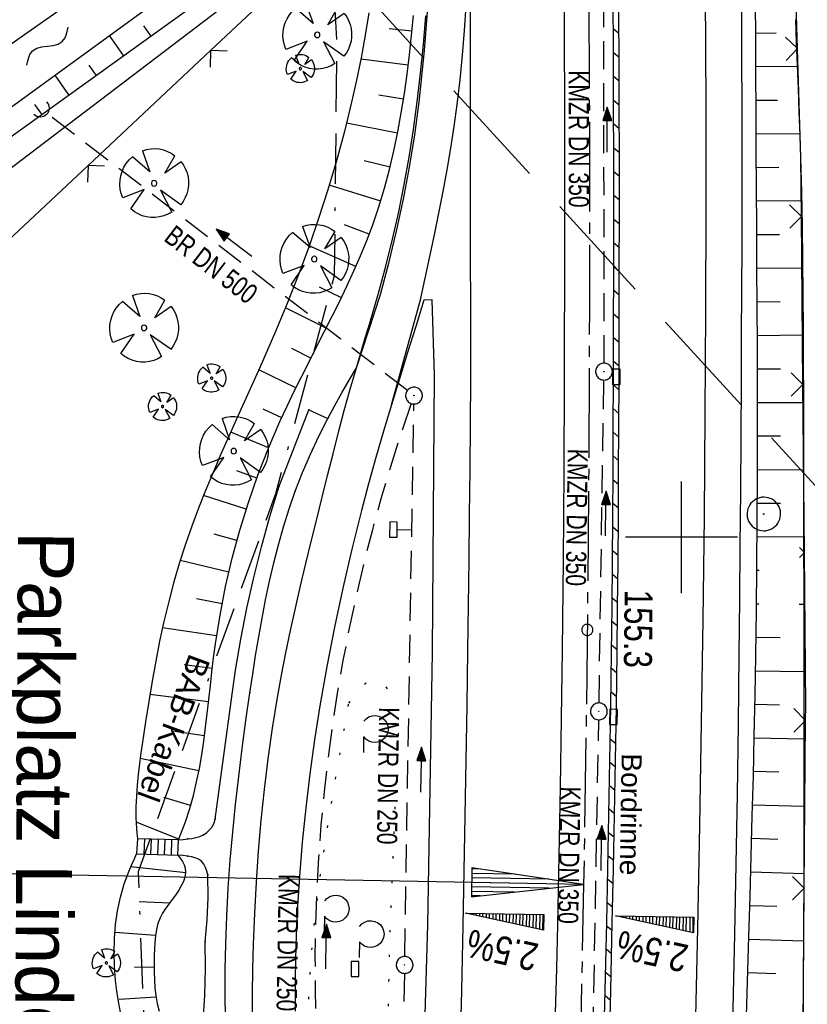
# Model space of a CAD drawing. Extents: x 511022 to 511316, y 469476 to 470403.
# Tile 15 of 21: x 511141 to 511211, y 470158 to 470246. Entities that reach past the tile are written whole.
import ezdxf
from ezdxf.enums import TextEntityAlignment as Align

# ---------------------------------------------------------------- set-up
doc = ezdxf.new("R2010")
doc.units = 0
doc.header["$LTSCALE"] = 10
doc.header["$MEASUREMENT"] = 0
for name, pattern in [('ACAD_ISO16W100', [73, 15, -6.5, 15, -6.5, 15, -7, 1, -7]), ('ACHSE', [5.5, 4, -0.5, 0.5, -0.5]), ('LT00', [0]), ('LT05', [0.7, 0.5, -0.2]), ('LT07', [0.22, 0.02, -0.2]), ('STRICHLINIE2', [0.375, 0.25, -0.125])]:
    doc.linetypes.add(name, pattern=pattern)
doc.layers.get('0').update_dxf_attribs({"linetype": 'LT00'})
for name, color, linetype in [('--WASSER_NUTZUNG', 180, 'Continuous'), ('-AX-020', 250, 'ACHSE'), ('-EL-020', 250, 'LT00'), ('-Halt-Pfeil', 4, 'LT00'), ('-Haltung', 182, 'STRICHLINIE2'), ('-Haltungsbeschriftung', 182, 'LT00'), ('-QUE-20O', 11, 'LT00'), ('-QUE-20W', 11, 'LT00'), ('-ST-20-1', 250, 'LT00'), ('AS_TEXT', 152, 'Continuous'), ('BAB-KABEL', 220, 'ACAD_ISO16W100'), ('BAB-KABEL_TEXT', 221, 'Continuous'), ('DFK_AB_L', 21, 'LT00'), ('GEHOELZ_SYMB', 252, 'Continuous'), ('RINNE_TEXT', 11, 'Continuous'), ('V97_AFBR_BAB', 250, 'LT00'), ('V97_BAUM', 250, 'LT00'), ('V97_BOESCH', 250, 'LT00'), ('V97_BORDRINNE', 182, 'LT00'), ('V97_BOSCHUNG', 250, 'LT00'), ('V97_GEHOELZ', 250, 'LT07'), ('V97_GEHWEG', 250, 'LT00'), ('V97_KA_PRUF', 182, 'LT00'), ('V97_LD_MARK', 250, 'LT00'), ('V97_MSUE', 1, 'LT00'), ('V97_PARK_MS', 1, 'LT00'), ('V97_PKT_AU', 211, 'LT00'), ('V97_RASTER', 250, 'LT00'), ('V97_RINNE', 182, 'LT00'), ('V97_SINKK', 182, 'LT00'), ('V97_TREPPE', 1, 'LT00'), ('V97_UK_DURCH', 182, 'LT00'), ('V97_ZAUN', 40, 'LT00'), ('WSG-GRENZE', 162, 'LT05')]:
    doc.layers.add(name, color=color, linetype=linetype)
doc.styles.add('Arial', font='ARIAL.TTF')
doc.styles.add('Beschrift', font='ARIAL.TTF')
doc.styles.add('Haltungsbeschriftung', font='ARIAL.TTF', dxfattribs={"width": 0.75})
doc.styles.add('UNIR-O', font='unir_o.shx', dxfattribs={"height": 2.5})

# ---------------------------------------------------------------- blocks, each defined once
blk = doc.blocks.new('SYMB0018')
at = {"color": 0, "linetype": 'ByBlock'}
for p, q in [((1, 0.13), (0, 0)), ((0.923077, 0.12), (1, 0.12)), ((0.000669, 0), (1, 0)), ((0.307692, 0.04), (1, 0.04)), ((0.615385, 0.08), (1, 0.08)), ((0.307692, -0.04), (1, -0.04)), ((0.615385, -0.08), (1, -0.08)), ((0.923077, -0.12), (1, -0.12))]:
    blk.add_line(p, q, dxfattribs=at)
blk.add_lwpolyline([(0, 0), (1, -0.13), (1, 0.13)], dxfattribs=at)
blk = doc.blocks.new('SYMB0002')
at = {"color": 0, "linetype": 'ByBlock'}
for points in [[(-0.031395, 0.499013), (-0.093691, 0.491144), (-0.154509, 0.475528), (-0.21289, 0.452414), (-0.267913, 0.422164), (-0.318712, 0.385257), (-0.364484, 0.342274), (-0.404509, 0.293893), (-0.438154, 0.240877), (-0.464888, 0.184062), (-0.484292, 0.124345), (-0.496058, 0.062667), (-0.5, 0)], [(-0.5, 0), (-0.496058, -0.062667), (-0.484292, -0.124345), (-0.464888, -0.184062), (-0.438154, -0.240877), (-0.404509, -0.293893), (-0.364485, -0.342274), (-0.318712, -0.385257), (-0.267914, -0.422164), (-0.21289, -0.452414), (-0.154509, -0.475529), (-0.093691, -0.491144), (-0.031395, -0.499014), (0.031395, -0.499014)], [(0.5, 0), (0.496057, 0.062667), (0.484292, 0.124345), (0.464888, 0.184062), (0.438153, 0.240877), (0.404509, 0.293893), (0.364484, 0.342274), (0.318712, 0.385257), (0.267913, 0.422164), (0.21289, 0.452414), (0.154509, 0.475528), (0.093691, 0.491144), (0.031395, 0.499013), (-0.031395, 0.499013)], [(0.031395, -0.499014), (0.093691, -0.491144), (0.154509, -0.475529), (0.21289, -0.452414), (0.267914, -0.422164), (0.318712, -0.385257), (0.364485, -0.342274), (0.404509, -0.293893), (0.438154, -0.240877), (0.464889, -0.184062), (0.484292, -0.124345), (0.496058, -0.062667), (0.5, 0)]]:
    blk.add_lwpolyline(points, dxfattribs=at)
blk = doc.blocks.new('SYMB0652')
at = {"color": 0, "linetype": 'ByBlock'}
blk.add_lwpolyline([(-0.15, -0.075), (0.15, -0.075), (0.15, 0.075), (-0.15, 0.075), (-0.15, -0.075)], dxfattribs=at)
blk = doc.blocks.new('SYMB0011')
at = {"color": 0, "linetype": 'ByBlock'}
for p, q in [((0.5, 0), (-0.5, 0)), ((0, 0.5), (0, -0.5))]:
    blk.add_line(p, q, dxfattribs=at)
blk = doc.blocks.new('SYMB1122')
at = {"color": 0, "linetype": 'ByBlock'}
for p, q in [((0.311075, 0.391979), (0.09863, 0.092887)), ((0.09863, 0.092887), (0.418246, 0.260377)), ((-0.475333, -0.172973), (-0.166954, -0.06134)), ((-0.166954, -0.06134), (-0.386962, -0.319059)), ((0.008901, -0.038997), (0.02494, -0.031273)), ((0.377481, -0.336756), (0.093097, -0.145464)), ((0.093097, -0.145464), (0.215406, -0.456826)), ((0.022929, -0.501191), (-0.043246, -0.49913))]:
    blk.add_line(p, q, dxfattribs=at)
for points in [[(-0.316355, 0.394287, 0), (-0.266036, 0.429988, 0), (-0.211684, 0.459185, 0), (-0.154136, 0.481431, 0), (-0.094277, 0.496382, 0), (-0.033028, 0.50381, 0), (0.028669, 0.503599, 0)], [(0.028669, 0.503599, 0), (0.089866, 0.495753, 0), (0.149621, 0.480392, 0), (0.207015, 0.457753, 0), (0.261166, 0.428184, 0), (0.31124, 0.39214, 0)], [(-0.508141, 0.010932, 0), (-0.503002, 0.073258, 0), (-0.489922, 0.134413, 0), (-0.469118, 0.19339, 0), (-0.440931, 0.249215, 0), (-0.405825, 0.300971, 0)], [(-0.316293, 0.394214, 0), (-0.150355, 0.155979, 0), (-0.405806, 0.30112, 0)], [(0.418338, 0.260323, 0), (0.450658, 0.204641, 0), (0.475368, 0.14519, 0), (0.492037, 0.083003, 0), (0.500376, 0.019163, 0), (0.500238, -0.045218, 0), (0.491628, -0.109022, 0), (0.474694, -0.171137, 0), (0.449731, -0.230483, 0), (0.417173, -0.286026, 0), (0.377588, -0.336801, 0)], [(-0.475728, -0.172816, 0), (-0.494391, -0.113127, 0), (-0.505255, -0.05154, 0), (-0.508141, 0.010932, 0)], [(-0.02494, 0.031273, 0), (-0.036039, 0.017355, 0), (-0.04, 0, 0)], [(-0.04, 0, 0), (-0.036039, -0.017355, 0), (-0.02494, -0.031273, 0), (-0.008901, -0.038997, 0), (0.008901, -0.038997, 0)], [(0.008901, 0.038997, 0), (-0.008901, 0.038997, 0), (-0.02494, 0.031273, 0)], [(0.04, 0, 0), (0.036039, 0.017355, 0), (0.02494, 0.031273, 0), (0.008901, 0.038997, 0)], [(0.02494, -0.031273, 0), (0.036039, -0.017355, 0), (0.04, 0, 0)], [(-0.043246, -0.49913, 0), (-0.108608, -0.48859, 0), (-0.172076, -0.469745, 0), (-0.232599, -0.442906, 0), (-0.289176, -0.408519, 0), (-0.340869, -0.367153, 0), (-0.386823, -0.319492, 0)], [(0.215414, -0.456858, 0), (0.153338, -0.479878, 0), (0.088821, -0.494738, 0), (0.022929, -0.501191, 0)]]:
    blk.add_polyline3d(points, dxfattribs=at)
blk = doc.blocks.new('SYMB0003')
at = {"color": 0, "linetype": 'ByBlock'}
for p, q in [((-0.015712, 0), (0.010166, 0.012015)), ((0, -0.021257), (-0.015712, 0)), ((0.010166, 0.012015), (0, -0.021257))]:
    blk.add_line(p, q, dxfattribs=at)
for points in [[(-0.031395, 0.499013), (-0.093691, 0.491144), (-0.154509, 0.475528), (-0.21289, 0.452414), (-0.267913, 0.422164), (-0.318712, 0.385257), (-0.364484, 0.342274), (-0.404509, 0.293893), (-0.438154, 0.240877), (-0.464888, 0.184062), (-0.484292, 0.124345), (-0.496058, 0.062667), (-0.5, 0)], [(0.5, 0), (0.496057, 0.062667), (0.484292, 0.124345), (0.464888, 0.184062), (0.438153, 0.240877), (0.404509, 0.293893), (0.364484, 0.342274), (0.318712, 0.385257), (0.267913, 0.422164), (0.21289, 0.452414), (0.154509, 0.475528), (0.093691, 0.491144), (0.031395, 0.499013), (-0.031395, 0.499013)], [(-0.5, 0), (-0.496058, -0.062667), (-0.484292, -0.124345), (-0.464888, -0.184062), (-0.438154, -0.240877), (-0.404509, -0.293893), (-0.364485, -0.342274), (-0.318712, -0.385257), (-0.267914, -0.422164), (-0.21289, -0.452414), (-0.154509, -0.475529), (-0.093691, -0.491144), (-0.031395, -0.499014), (0.031395, -0.499014)], [(0.031395, -0.499014), (0.093691, -0.491144), (0.154509, -0.475529), (0.21289, -0.452414), (0.267914, -0.422164), (0.318712, -0.385257), (0.364485, -0.342274), (0.404509, -0.293893), (0.438154, -0.240877), (0.464889, -0.184062), (0.484292, -0.124345), (0.496058, -0.062667), (0.5, 0)]]:
    blk.add_lwpolyline(points, dxfattribs=at)
blk = doc.blocks.new('SYMB1107')
at = {"color": 0, "linetype": 'ByBlock'}
for points in [[(-0.2, 0), (-0.196157, 0.039018), (-0.184776, 0.076537), (-0.166294, 0.111114), (-0.141421, 0.141421), (-0.111114, 0.166294), (-0.076537, 0.184776), (-0.039018, 0.196157), (0, 0.2)], [(0, 0.2), (0.039018, 0.196157), (0.076537, 0.184776), (0.111114, 0.166294), (0.141421, 0.141421), (0.166294, 0.111114), (0.184776, 0.076537), (0.196157, 0.039018), (0.2, 0)]]:
    blk.add_lwpolyline(points, dxfattribs=at)
blk = doc.blocks.new('SYMB0024')
at = {"color": 0, "linetype": 'ByBlock'}
for p, q in [((-0.5, 0.5), (0, 0)), ((0, 0), (0.5, 0.5))]:
    blk.add_line(p, q, dxfattribs=at)
blk = doc.blocks.new('GEHOELZ_SYMB')
at = {"layer": 'GEHOELZ_SYMB'}
blk.add_line((0, 0), (1.4, 0), dxfattribs=at)
blk.add_lwpolyline([(-1.388, 0.017), (-1.612, 0.221), (-1.778, 0.474), (-1.876, 0.761), (-1.898, 1.063), (-1.844, 1.361), (-1.718, 1.636), (-1.526, 1.87), (-1.282, 2.05), (-1, 2.162), (-0.7, 2.2), (-0.4, 2.162), (-0.118, 2.05), (0.126, 1.87), (0.318, 1.636), (0.444, 1.361), (0.498, 1.063), (0.476, 0.761), (0.378, 0.474), (0.212, 0.221), (-0.012, 0.017)], dxfattribs=at)
blk = doc.blocks.new('SYMB7251')
at = {"color": 0, "linetype": 'ByBlock'}
for points in [[(-0.25, 0), (-0.208333, 0.028889), (-0.166667, 0.051111), (-0.125, 0.06), (-0.083333, 0.051111), (-0.041667, 0.028889), (0, 0)], [(0, 0), (0.041667, -0.028889), (0.083333, -0.051111), (0.125, -0.06), (0.166667, -0.051111), (0.208333, -0.028889), (0.25, 0)]]:
    blk.add_lwpolyline(points, dxfattribs=at)
blk = doc.blocks.new('SYMB0070')
at = {"color": 0, "linetype": 'ByBlock'}
for p, q in [((-0.5, 0), (0.2, 0)), ((0.5, 0), (0.2, 0.1)), ((0.2, 0.1), (0.2, 0)), ((0.468, 0), (0.21, 0.086)), ((0.21, 0.086), (0.21, -0.086)), ((0.21, -0.086), (0.468, 0)), ((0.22, -0.072), (0.437, 0)), ((0.23, -0.058), (0.405, 0)), ((0.24, -0.045), (0.374, 0)), ((0.342, 0), (0.25, 0.031)), ((0.25, 0.031), (0.25, -0.031)), ((0.25, -0.031), (0.342, 0)), ((0.26, -0.017), (0.31, 0)), ((0.27, -0.003), (0.279, 0))]:
    blk.add_line(p, q, dxfattribs=at)
for points in [[(0.2, 0), (0.2, -0.1), (0.5, 0)], [(0.437, 0), (0.22, 0.072), (0.22, -0.072)], [(0.405, 0), (0.23, 0.058), (0.23, -0.058)], [(0.374, 0), (0.24, 0.045), (0.24, -0.045)], [(0.31, 0), (0.26, 0.017), (0.26, -0.017)], [(0.279, 0), (0.27, 0.003), (0.27, -0.003)]]:
    blk.add_lwpolyline(points, dxfattribs=at)

msp = doc.modelspace()

# ---------------------------------------------------------------- hatches: boundary and pattern name
at = {"layer": 'V97_BORDRINNE'}
h = msp.add_hatch(dxfattribs=at)
h.set_pattern_fill('ANSI31', color=256, scale=13, angle=275, style=0)
h.paths.add_polyline_path([(511194.127, 470269.964), (511193.627, 470269.958), (511193.732, 470262.334), (511193.787, 470257.604), (511193.829, 470253.375), (511194.329, 470253.378), (511194.286, 470257.61), (511194.232, 470262.34)])
h.paths.add_polyline_path([(511194.405, 470243.417), (511194.374, 470248.148), (511194.341, 470252.028), (511193.841, 470252.025), (511193.874, 470248.144), (511193.905, 470243.414), (511193.926, 470238.684), (511193.938, 470233.738), (511193.939, 470228.791), (511193.933, 470223.845), (511193.921, 470218.898), (511193.909, 470215.007), (511194.409, 470215.005), (511194.421, 470218.897), (511194.433, 470223.844), (511194.439, 470228.791), (511194.438, 470233.738), (511194.426, 470238.686)])
h = msp.add_hatch(dxfattribs=at)
h.set_pattern_fill('ANSI31', color=256, scale=13, angle=275, style=0)
h.paths.add_polyline_path([(511194.348, 470201.833), (511194.371, 470205.872), (511194.389, 470209.911), (511194.404, 470213.655), (511193.904, 470213.658), (511193.889, 470209.913), (511193.871, 470205.875), (511193.848, 470201.836), (511193.819, 470197.797), (511193.784, 470193.759), (511193.74, 470189.72), (511193.676, 470184.897), (511193.672, 470184.645), (511194.171, 470184.635), (511194.176, 470184.889), (511194.24, 470189.714), (511194.284, 470193.754), (511194.319, 470197.793)])
h.paths.add_polyline_path([(511193.913, 470170.417), (511194.011, 470175.241), (511194.099, 470180.065), (511194.15, 470183.285), (511193.65, 470183.295), (511193.599, 470180.074), (511193.511, 470175.251), (511193.414, 470170.428), (511193.308, 470165.605), (511193.166, 470159.558), (511193.057, 470155.206), (511193.557, 470155.203), (511193.666, 470159.546), (511193.808, 470165.594)])
h.paths.add_polyline_path([(511193.186, 470141.405), (511193.354, 470147.452), (511193.514, 470153.499), (511193.523, 470153.853), (511193.023, 470153.856), (511193.014, 470153.512), (511192.854, 470147.465), (511192.686, 470141.419), (511192.507, 470135.247), (511192.323, 470129.075), (511192.168, 470124.047), (511192.667, 470124.031), (511192.822, 470129.06), (511193.007, 470135.232)])

# ---------------------------------------------------------------- linework, layer by layer
at = {"layer": '-AX-020', "ltscale": 0.2, "flags": 128}
msp.add_lwpolyline([(511187.198, 470402.028), (511187.362, 470399.013), (511188.162, 470382.774), (511188.882, 470366.532), (511189.522, 470350.286), (511190.082, 470334.037), (511190.563, 470317.786), (511190.963, 470301.532), (511191.284, 470285.277), (511191.524, 470269.02), (511191.684, 470252.763), (511191.765, 470236.505), (511191.765, 470220.247), (511191.686, 470203.988), (511191.526, 470187.731), (511191.287, 470171.474), (511191.243, 470169.007), (511190.912, 470152.752), (511190.504, 470136.499), (511190.023, 470120.247), (511189.472, 470103.998), (511188.854, 470087.752), (511188.173, 470071.508), (511187.432, 470055.266), (511186.634, 470039.027), (511185.783, 470022.791), (511184.882, 470006.558), (511183.935, 469990.327), (511182.944, 469974.099), (511181.913, 469957.873), (511180.846, 469941.65), (511179.745, 469925.429), (511178.614, 469909.21), (511177.457, 469892.993), (511176.276, 469876.777), (511175.075, 469860.563), (511173.858, 469844.35), (511172.627, 469828.139), (511171.386, 469811.927), (511170.138, 469795.717), (511168.847, 469778.991), (511145.547, 469477.259)], dxfattribs=at)
at = {"layer": '-EL-020'}
msp.add_line((511186.244, 470169.097), (511081.225, 470170.982), dxfattribs=at)
at = {"layer": '-Haltung'}
for p, q in [((511193.066, 470215.549), (511193.063, 470252.301)), ((511175.503, 470213.115), (511143.31, 470237.872)), ((511192.621, 470185.206), (511193.055, 470214.049)), ((511175.273, 470162.561), (511176.085, 470211.908)), ((511192.092, 470155.575), (511192.597, 470183.706)), ((511175.246, 470161.062), (511174.398, 470118.656))]:
    msp.add_line(p, q, dxfattribs=at)
at = {"layer": '-Haltung', "flags": 128}
msp.add_lwpolyline([(511174.594, 470200.692), (511175.9, 470200.671)], dxfattribs=at)
at = {"layer": '-Haltung'}
msp.add_arc((511319.324, 470161.524), 152.073, 160.63477, 196.37101, dxfattribs=at)
at = {"layer": '-QUE-20O'}
for p, q in [((511194.139, 470166.199), (511194.139, 470166.188)), ((511194.438, 470166.122), (511194.439, 470166.193)), ((511194.739, 470166.188), (511194.737, 470166.057)), ((511195.036, 470165.992), (511195.039, 470166.182)), ((511195.339, 470166.177), (511195.335, 470165.926)), ((511195.634, 470165.861), (511195.639, 470166.172)), ((511195.939, 470166.166), (511195.932, 470165.796)), ((511196.231, 470165.73), (511196.239, 470166.161)), ((511196.539, 470166.155), (511196.53, 470165.665)), ((511196.829, 470165.599), (511196.839, 470166.15)), ((511197.139, 470166.145), (511197.128, 470165.534)), ((511197.427, 470165.469), (511197.439, 470166.139)), ((511197.739, 470166.134), (511197.726, 470165.403)), ((511198.025, 470165.338), (511198.039, 470166.129)), ((511198.339, 470166.123), (511198.324, 470165.273)), ((511198.622, 470165.207), (511198.639, 470166.118)), ((511198.939, 470166.112), (511198.921, 470165.142)), ((511199.22, 470165.076), (511199.239, 470166.107)), ((511199.539, 470166.102), (511199.519, 470165.011)), ((511199.818, 470164.946), (511199.839, 470166.096)), ((511200.138, 470166.091), (511200.117, 470164.88)), ((511200.416, 470164.815), (511200.438, 470166.085)), ((511200.738, 470166.08), (511200.715, 470164.75)), ((511201.013, 470164.684), (511201.038, 470166.075))]:
    msp.add_line(p, q, dxfattribs=at)
msp.add_lwpolyline([(511201.06, 470164.674), (511194.086, 470166.199), (511201.085, 470166.074), (511201.06, 470164.674)], dxfattribs=at)
at = {"layer": '-QUE-20W'}
for p, q in [((511180.741, 470166.439), (511180.741, 470166.428)), ((511181.04, 470166.363), (511181.041, 470166.434)), ((511181.341, 470166.428), (511181.339, 470166.298)), ((511181.638, 470166.232), (511181.641, 470166.423)), ((511181.941, 470166.417), (511181.937, 470166.167)), ((511182.235, 470166.101), (511182.241, 470166.412)), ((511182.541, 470166.407), (511182.534, 470166.036)), ((511182.833, 470165.971), (511182.841, 470166.401)), ((511183.141, 470166.396), (511183.132, 470165.905)), ((511183.431, 470165.84), (511183.441, 470166.391)), ((511183.741, 470166.385), (511183.73, 470165.775)), ((511184.029, 470165.709), (511184.041, 470166.38)), ((511184.341, 470166.374), (511184.328, 470165.644)), ((511184.626, 470165.578), (511184.641, 470166.369)), ((511184.941, 470166.364), (511184.925, 470165.513)), ((511185.224, 470165.448), (511185.241, 470166.358)), ((511185.541, 470166.353), (511185.523, 470165.382)), ((511185.822, 470165.317), (511185.84, 470166.347)), ((511186.14, 470166.342), (511186.121, 470165.252)), ((511186.42, 470165.186), (511186.44, 470166.337)), ((511186.74, 470166.331), (511186.719, 470165.121)), ((511187.018, 470165.055), (511187.04, 470166.326)), ((511187.34, 470166.321), (511187.316, 470164.99)), ((511187.615, 470164.925), (511187.64, 470166.315))]:
    msp.add_line(p, q, dxfattribs=at)
msp.add_lwpolyline([(511187.662, 470164.915), (511180.688, 470166.44), (511187.687, 470166.314), (511187.662, 470164.915)], dxfattribs=at)
at = {"layer": 'BAB-KABEL', "ltscale": 0.03, "flags": 128}
msp.add_lwpolyline([(511165.171, 470402.159), (511165.944, 470390.621), (511167.842, 470340.945), (511167.805, 470291.237), (511167.773, 470272.425), (511169.192, 470243.962), (511168.974, 470223.344), (511163.734, 470203.872), (511151.457, 470170.118), (511152.401, 470145.764), (511161.627, 470107.325), (511162.261, 470078.654), (511157.084, 470021.39), (511153.973, 469975.779), (511150.229, 469924.108), (511146.614, 469878.373), (511141.044, 469826.728), (511133.852, 469745.039), (511131.815, 469700.017), (511128.932, 469655.166), (511125.194, 469595.287), (511130.663, 469554.69), (511130.405, 469544.669), (511121.691, 469477.401)], dxfattribs=at)
at = {"layer": 'DFK_AB_L'}
msp.add_line((511166.554, 470253.096), (511098.247, 470201.094), dxfattribs=at)
at = {"layer": 'V97_AFBR_BAB', "flags": 128}
msp.add_lwpolyline([(511184.878, 470402.041), (511185.001, 470399.607), (511185.193, 470395.666), (511185.382, 470391.724), (511185.567, 470387.782), (511185.75, 470383.84), (511185.943, 470379.69), (511186.135, 470375.54), (511186.324, 470371.39), (511186.509, 470367.239), (511186.688, 470363.089), (511186.86, 470358.938), (511187.04, 470354.361), (511187.212, 470349.783), (511187.375, 470345.205), (511187.533, 470340.627), (511187.686, 470336.048), (511187.855, 470330.86), (511188.019, 470325.671), (511188.176, 470320.483), (511188.326, 470315.294), (511188.468, 470310.105), (511188.67, 470302.02), (511188.85, 470293.934), (511189.009, 470285.848), (511189.145, 470277.975), (511189.261, 470270.101), (511189.358, 470262.227), (511189.466, 470250.421), (511189.529, 470238.615), (511189.548, 470226.28), (511189.519, 470213.945), (511189.475, 470205.948), (511189.409, 470197.951), (511189.322, 470189.954), (511189.24, 470183.82), (511189.143, 470177.686), (511189.031, 470171.552), (511188.902, 470165.419), (511188.811, 470161.485), (511188.714, 470157.551), (511188.612, 470153.617), (511188.508, 470149.683), (511188.401, 470145.75), (511188.294, 470141.816), (511188.181, 470137.628), (511188.066, 470133.44), (511187.949, 470129.251), (511187.828, 470125.063), (511187.7, 470120.876), (511187.564, 470116.688), (511187.421, 470112.546), (511187.27, 470108.405), (511187.114, 470104.264), (511186.955, 470100.122), (511186.795, 470095.981), (511186.637, 470091.84), (511186.488, 470087.861), (511186.34, 470083.881), (511186.192, 470079.902), (511186.041, 470075.922), (511185.886, 470071.943), (511185.725, 470067.964), (511185.555, 470063.95), (511185.377, 470059.937), (511185.194, 470055.923), (511185.008, 470051.91), (511184.818, 470047.897), (511184.627, 470043.884), (511184.431, 470039.776), (511184.235, 470035.669), (511184.036, 470031.561), (511183.833, 470027.454), (511183.626, 470023.347), (511183.412, 470019.24), (511183.159, 470014.535), (511182.897, 470009.831), (511182.628, 470005.126), (511182.354, 470000.423), (511182.076, 469995.719), (511181.71, 469989.607), (511181.339, 469983.496), (511180.962, 469977.385), (511180.579, 469971.274), (511180.205, 469965.42), (511179.827, 469959.566), (511179.444, 469953.712), (511179.059, 469947.859), (511178.739, 469943.02), (511178.418, 469938.182), (511178.093, 469933.343), (511177.764, 469928.505), (511177.43, 469923.667), (511177.079, 469918.682), (511176.723, 469913.697), (511176.361, 469908.713), (511175.996, 469903.729), (511175.629, 469898.745), (511175.018, 469890.493), (511174.403, 469882.242), (511173.787, 469873.99), (511173.333, 469867.92), (511172.878, 469861.85), (511172.419, 469855.78), (511171.957, 469849.71), (511171.586, 469844.88), (511171.213, 469840.05), (511170.839, 469835.219), (511170.466, 469830.389), (511170.094, 469825.559), (511169.734, 469820.848), (511169.376, 469816.136), (511169.018, 469811.424), (511168.66, 469806.713), (511168.3, 469802.001), (511167.922, 469797.08), (511167.542, 469792.16), (511167.161, 469787.24), (511166.779, 469782.319), (511166.398, 469777.399), (511165.91, 469771.07), (511165.422, 469764.741), (511164.934, 469758.413), (511164.444, 469752.084), (511163.97, 469745.998), (511163.492, 469739.912), (511163.013, 469733.827), (511162.532, 469727.741), (511162.146, 469722.86), (511161.76, 469717.98), (511161.375, 469713.099), (511160.993, 469708.218), (511160.614, 469703.337), (511160.249, 469698.597), (511159.887, 469693.858), (511159.525, 469689.118), (511159.163, 469684.379), (511158.798, 469679.639), (511158.468, 469675.386), (511158.135, 469671.134), (511157.801, 469666.881), (511157.468, 469662.628), (511157.136, 469658.376), (511156.806, 469654.123), (511156.43, 469649.229), (511156.058, 469644.334), (511155.687, 469639.439), (511155.315, 469634.545), (511154.942, 469629.65), (511154.562, 469624.712), (511154.18, 469619.774), (511153.796, 469614.836), (511153.411, 469609.899), (511153.026, 469604.961), (511152.408, 469597.004), (511151.792, 469589.047), (511151.177, 469581.089), (511150.538, 469572.812), (511149.899, 469564.536), (511149.263, 469556.259), (511148.782, 469549.977), (511148.301, 469543.694), (511147.82, 469537.412), (511147.338, 469531.13), (511146.821, 469524.425), (511146.303, 469517.721), (511145.784, 469511.017), (511145.267, 469504.312), (511144.802, 469498.257), (511144.338, 469492.202), (511143.873, 469486.148), (511143.407, 469480.093), (511143.187, 469477.273)], dxfattribs=at)
at = {"layer": 'V97_AFBR_BAB'}
for points in [[(511204.558, 470156.569), (511204.657, 470160.573), (511204.749, 470164.577), (511204.877, 470170.822), (511204.985, 470177.068), (511205.076, 470183.314), (511205.15, 470189.56), (511205.197, 470194.423), (511205.237, 470199.285), (511205.271, 470204.148), (511205.301, 470209.01), (511205.329, 470213.873), (511205.352, 470217.954), (511205.372, 470222.034), (511205.389, 470226.115), (511205.401, 470230.195), (511205.406, 470234.276), (511205.403, 470238.356), (511205.388, 470242.9), (511205.362, 470247.444)], [(511170.948, 470215.146), (511171.345, 470216.476), (511171.749, 470217.804), (511172.154, 470219.132), (511172.554, 470220.462), (511172.941, 470221.796), (511173.594, 470224.201), (511174.19, 470226.622), (511174.732, 470229.056), (511175.22, 470231.502), (511175.657, 470233.959), (511176.043, 470236.423), (511176.381, 470238.894), (511176.68, 470241.445), (511176.933, 470244), (511177.143, 470246.559)], [(511175.473, 470106.945), (511175.941, 470117.055), (511176.651, 470142.358), (511177.334, 470165.392), (511177.753, 470189.745), (511177.941, 470214.492), (511177.732, 470221.22), (511176.986, 470221.171)], [(511176.986, 470221.171), (511176.25, 470218.836), (511175.518, 470216.5), (511174.793, 470214.163), (511174.079, 470211.822)], [(511161.689, 470156.975), (511161.686, 470159.21), (511161.714, 470161.446), (511161.77, 470163.681), (511161.875, 470166.45), (511162.022, 470169.216), (511162.212, 470171.979), (511162.448, 470174.737), (511162.733, 470177.489), (511163.069, 470180.234), (511163.459, 470182.97), (511163.904, 470185.698), (511164.269, 470187.702), (511164.662, 470189.7), (511165.08, 470191.694), (511165.518, 470193.685), (511165.975, 470195.672), (511166.445, 470197.656), (511166.926, 470199.638), (511167.414, 470201.619), (511167.905, 470203.598), (511168.386, 470205.531), (511168.871, 470207.462), (511169.365, 470209.39), (511169.873, 470211.314), (511170.399, 470213.233), (511170.948, 470215.146)], [(511174.079, 470211.822), (511173.38, 470209.478), (511172.7, 470207.128), (511172.042, 470204.772), (511171.409, 470202.409), (511170.538, 470198.946), (511169.731, 470195.467), (511168.988, 470191.972), (511168.309, 470188.465), (511167.697, 470184.945), (511167.224, 470181.914), (511166.802, 470178.876), (511166.434, 470175.83), (511166.122, 470172.779), (511165.867, 470169.723), (511165.673, 470166.661), (511165.542, 470163.596), (511165.476, 470160.644), (511165.473, 470157.691)]]:
    msp.add_lwpolyline(points, dxfattribs=at)
at = {"layer": 'V97_BOESCH'}
for points in [[(511168.628, 470259.164), (511097.965, 470207.757), (511094.824, 470205.502), (511091.656, 470203.286), (511088.462, 470201.105), (511085.245, 470198.959), (511082.006, 470196.846), (511078.745, 470194.763), (511075.466, 470192.71), (511072.169, 470190.684), (511068.856, 470188.683), (511065.529, 470186.706), (511062.189, 470184.751), (511058.838, 470182.816), (511055.018, 470180.639), (511051.187, 470178.484), (511047.344, 470176.35), (511043.491, 470174.236), (511039.629, 470172.14), (511035.757, 470170.061), (511031.878, 470167.998), (511027.991, 470165.949), (511026.981, 470165.421)], [(511026.966, 470162.967), (511028.219, 470163.609), (511031.519, 470165.311), (511034.814, 470167.022), (511038.102, 470168.746), (511041.383, 470170.484), (511044.654, 470172.237), (511047.916, 470174.008), (511051.167, 470175.799), (511054.406, 470177.612), (511057.632, 470179.448), (511060.844, 470181.309), (511065.605, 470184.135), (511070.331, 470187.02), (511075.023, 470189.962), (511079.679, 470192.96), (511084.3, 470196.013), (511088.885, 470199.119), (511093.434, 470202.277), (511097.947, 470205.484), (511170.41, 470257.597)], [(511089.648, 470207.439), (511093.399, 470210.058), (511097.135, 470212.698), (511100.859, 470215.355), (511104.57, 470218.03), (511108.27, 470220.719), (511111.96, 470223.422), (511115.108, 470225.742), (511118.25, 470228.069), (511121.387, 470230.402), (511124.521, 470232.741), (511127.652, 470235.083), (511130.781, 470237.428), (511133.909, 470239.774), (511139.627, 470243.698), (511145.298, 470247.69)], [(511205.769, 470156.221), (511205.887, 470160.293), (511206.006, 470164.366), (511206.11, 470167.95), (511206.211, 470171.533), (511206.309, 470175.117), (511206.401, 470178.701), (511206.485, 470182.285), (511206.56, 470185.869), (511206.624, 470189.453), (511206.681, 470193.484), (511206.724, 470197.515), (511206.753, 470201.546), (511206.77, 470205.577), (511206.775, 470209.609), (511206.771, 470213.64), (511206.76, 470217.143), (511206.745, 470220.646), (511206.726, 470224.149), (511206.705, 470227.652), (511206.683, 470231.155), (511206.662, 470234.658), (511206.644, 470238.161), (511206.63, 470241.366), (511206.617, 470244.571), (511206.602, 470247.776)], [(511172.049, 470246.845), (511171.736, 470244.835), (511171.376, 470242.831), (511170.973, 470240.836), (511170.529, 470238.851), (511169.882, 470236.228), (511169.173, 470233.624), (511168.404, 470231.039), (511167.578, 470228.473), (511166.696, 470225.924), (511165.76, 470223.394), (511164.774, 470220.881), (511163.738, 470218.385), (511163.054, 470216.802), (511162.356, 470215.224), (511161.649, 470213.649), (511160.938, 470212.077), (511160.227, 470210.505), (511159.523, 470208.932), (511158.828, 470207.356), (511158.15, 470205.776), (511157.492, 470204.189), (511156.859, 470202.595), (511156.257, 470200.991), (511155.69, 470199.376), (511155.164, 470197.749), (511154.654, 470196.012), (511154.191, 470194.261), (511153.769, 470192.497), (511153.384, 470190.722), (511153.031, 470188.936), (511152.706, 470187.142), (511152.404, 470185.341), (511152.12, 470183.534), (511151.85, 470181.723), (511151.712, 470180.758), (511151.582, 470179.792), (511151.467, 470178.826), (511151.372, 470177.859), (511151.303, 470176.893), (511151.267, 470175.927), (511151.27, 470174.961), (511151.316, 470173.996), (511151.354, 470173.542), (511151.398, 470173.089)], [(511155.065, 470172.972), (511155.276, 470173.512), (511155.483, 470174.053), (511155.681, 470174.597), (511156.065, 470175.77), (511156.396, 470176.957), (511156.683, 470178.155), (511156.929, 470179.365), (511157.142, 470180.583), (511157.327, 470181.81), (511157.491, 470183.042), (511157.64, 470184.279), (511157.779, 470185.519), (511157.916, 470186.761), (511158.055, 470188.003), (511158.204, 470189.243), (511158.367, 470190.481), (511158.775, 470193.051), (511159.275, 470195.599), (511159.865, 470198.126), (511160.544, 470200.627), (511161.311, 470203.103), (511162.165, 470205.549), (511163.104, 470207.965), (511164.128, 470210.349), (511164.756, 470211.71), (511165.407, 470213.062), (511166.074, 470214.406), (511166.751, 470215.745), (511167.435, 470217.081), (511168.117, 470218.416), (511168.794, 470219.751), (511169.46, 470221.09), (511170.108, 470222.434), (511170.733, 470223.785), (511171.33, 470225.145), (511171.893, 470226.516), (511172.417, 470227.902), (511172.969, 470229.527), (511173.465, 470231.171), (511173.908, 470232.834), (511174.302, 470234.512), (511174.652, 470236.206), (511174.962, 470237.912), (511175.236, 470239.63), (511175.478, 470241.358), (511175.692, 470243.094), (511175.882, 470244.837), (511176.052, 470246.585)], [(511210.839, 470154.412), (511210.881, 470159.586), (511210.912, 470164.76), (511210.933, 470169.934), (511210.944, 470175.108), (511210.948, 470180.019), (511210.946, 470184.929), (511210.94, 470189.84), (511210.931, 470194.751), (511210.92, 470199.663), (511210.91, 470204.574), (511210.901, 470209.486), (511210.896, 470212.538), (511210.89, 470215.589), (511210.878, 470218.641), (511210.859, 470221.692), (511210.829, 470224.742), (511210.785, 470227.792), (511210.723, 470230.842), (511210.642, 470233.89), (511210.575, 470235.951), (511210.501, 470238.011), (511210.422, 470240.07), (511210.344, 470242.13), (511210.268, 470244.191), (511210.199, 470246.252)], [(511150.789, 470150.076), (511150.796, 470150.549), (511150.796, 470151.021), (511150.758, 470151.967), (511150.674, 470152.909), (511150.554, 470153.847), (511150.405, 470154.783), (511150.238, 470155.719), (511150.062, 470156.655), (511149.886, 470157.594), (511149.72, 470158.536), (511149.572, 470159.482), (511149.452, 470160.435), (511149.35, 470161.68), (511149.314, 470162.931), (511149.346, 470164.182), (511149.451, 470165.427), (511149.63, 470166.659), (511149.887, 470167.873), (511150.226, 470169.063), (511150.649, 470170.221), (511150.865, 470170.727), (511151.093, 470171.228), (511151.326, 470171.727)], [(511155.02, 470171.631), (511155.228, 470171.344), (511155.418, 470171.053), (511155.571, 470170.756), (511155.67, 470170.449), (511155.697, 470170.062), (511155.635, 470169.664), (511155.501, 470169.263), (511155.315, 470168.869), (511155.094, 470168.488), (511154.803, 470168.055), (511154.5, 470167.645), (511154.199, 470167.248), (511153.911, 470166.853), (511153.65, 470166.452), (511153.429, 470166.033), (511153.234, 470165.522), (511153.097, 470164.982), (511153.006, 470164.419), (511152.951, 470163.841), (511152.922, 470163.255), (511152.906, 470162.668), (511152.893, 470161.934), (511152.894, 470161.208), (511152.915, 470160.49), (511152.963, 470159.78), (511153.048, 470159.075), (511153.176, 470158.377), (511153.355, 470157.685)]]:
    msp.add_lwpolyline(points, dxfattribs=at)
at = {"layer": 'V97_BOSCHUNG'}
for p, q in [((511152.594, 470244.784), (511151.96, 470245.68)), ((511175.918, 470245.196), (511173.891, 470245.41)), ((511206.615, 470245.035), (511208.426, 470245.05)), ((511150.158, 470243.032), (511148.899, 470244.811)), ((511175.581, 470242.169), (511171.352, 470242.709)), ((511147.723, 470241.281), (511147.098, 470242.164)), ((511206.627, 470242.035), (511210.346, 470242.066)), ((511145.287, 470239.529), (511144.047, 470241.281)), ((511175.16, 470239.131), (511172.956, 470239.48)), ((511206.64, 470239.035), (511208.55, 470239.051)), ((511142.851, 470237.778), (511142.236, 470238.647)), ((511174.629, 470236.09), (511170.077, 470236.99)), ((511206.655, 470236.035), (511210.571, 470236.068)), ((511173.96, 470233.046), (511171.648, 470233.625)), ((511206.672, 470233.035), (511208.669, 470233.052)), ((511173.125, 470230.024), (511168.534, 470231.461)), ((511206.69, 470230.035), (511210.741, 470230.069)), ((511172.104, 470227.06), (511169.885, 470227.901)), ((511206.708, 470227.035), (511208.752, 470227.052)), ((511170.912, 470224.184), (511166.728, 470226.017)), ((511206.726, 470224.035), (511210.836, 470224.069)), ((511169.611, 470221.399), (511167.662, 470222.335)), ((511168.253, 470218.682), (511164.621, 470220.506)), ((511206.743, 470221.035), (511208.803, 470221.052)), ((511206.757, 470218.035), (511210.881, 470218.069)), ((511166.887, 470216.011), (511165.173, 470216.872)), ((511206.767, 470215.045), (511208.829, 470215.052)), ((511165.551, 470213.355), (511162.238, 470214.959)), ((511206.774, 470212.054), (511210.897, 470212.051)), ((511164.281, 470210.685), (511162.634, 470211.435)), ((511163.117, 470207.996), (511159.726, 470209.388)), ((511206.775, 470209.063), (511208.838, 470209.053)), ((511162.065, 470205.275), (511160.277, 470205.924)), ((511206.771, 470206.063), (511210.907, 470206.042)), ((511161.122, 470202.516), (511157.305, 470203.725)), ((511206.761, 470203.063), (511208.837, 470203.053)), ((511160.286, 470199.713), (511158.246, 470200.281)), ((511206.744, 470200.063), (511210.919, 470200.042)), ((511159.566, 470196.892), (511155.218, 470197.922)), ((511206.72, 470197.063), (511206.907, 470197.062)), ((511158.961, 470194.057), (511156.664, 470194.501)), ((511206.688, 470194.073), (511206.89, 470194.071)), ((511210.49, 470194.036), (511210.932, 470194.032)), ((511158.473, 470191.2), (511153.642, 470191.928)), ((511206.649, 470191.083), (511208.793, 470191.053)), ((511158.089, 470188.289), (511155.559, 470188.607)), ((511206.601, 470188.093), (511210.943, 470188.013)), ((511157.757, 470185.318), (511152.504, 470185.956)), ((511206.544, 470185.093), (511208.745, 470185.053)), ((511157.39, 470182.267), (511154.719, 470182.665)), ((511206.481, 470182.094), (511210.948, 470182.012)), ((511156.888, 470179.152), (511151.643, 470180.257)), ((511206.411, 470179.104), (511208.679, 470179.053)), ((511156.149, 470176.055), (511153.745, 470176.764)), ((511206.335, 470176.115), (511210.946, 470175.991)), ((511155.1, 470173.061), (511151.284, 470174.554)), ((511206.255, 470173.126), (511208.598, 470173.053)), ((511155.709, 470170.027), (511150.821, 470170.573)), ((511206.172, 470170.127), (511210.933, 470169.979)), ((511154.299, 470167.322), (511151.548, 470167.458)), ((511206.086, 470167.129), (511208.504, 470167.053)), ((511153.008, 470164.429), (511149.382, 470164.707)), ((511205.999, 470164.13), (511210.908, 470163.977)), ((511152.892, 470161.613), (511151.124, 470161.587)), ((511205.912, 470161.131), (511208.401, 470161.054)), ((511153.069, 470158.942), (511149.76, 470158.718))]:
    msp.add_line(p, q, dxfattribs=at)
at = {"layer": 'V97_GEHOELZ', "flags": 128}
msp.add_lwpolyline([(511170.273, 470185.185), (511170.596, 470185.637), (511170.92, 470186.069), (511171.244, 470186.462), (511171.571, 470186.796), (511171.899, 470187.053), (511172.23, 470187.213), (511172.565, 470187.255), (511172.888, 470187.174), (511173.208, 470186.984), (511173.515, 470186.703), (511173.804, 470186.347), (511174.066, 470185.934), (511174.295, 470185.481), (511174.481, 470185.006), (511174.619, 470184.524), (511174.7, 470184.053), (511174.717, 470183.61), (511173.953, 470165.128), (511173.205, 470135.064), (511173.142, 470134.701), (511172.982, 470134.347), (511172.747, 470134.017), (511172.453, 470133.728), (511172.122, 470133.496), (511171.772, 470133.338), (511171.422, 470133.269), (511171.083, 470133.302), (511170.761, 470133.426), (511170.453, 470133.623), (511170.155, 470133.875), (511169.864, 470134.164), (511169.576, 470134.47), (511169.238, 470136.089), (511168.903, 470137.708), (511168.577, 470139.327), (511168.263, 470140.948), (511167.965, 470142.569), (511167.687, 470144.192), (511167.434, 470145.816), (511167.209, 470147.442), (511167.017, 470149.07), (511166.862, 470150.701), (511166.747, 470152.334), (511166.668, 470154.234), (511166.646, 470156.137), (511166.675, 470158.043), (511166.752, 470159.95), (511166.871, 470161.858), (511167.03, 470163.766), (511167.223, 470165.673), (511167.447, 470167.579), (511167.696, 470169.484), (511167.968, 470171.385), (511168.256, 470173.283), (511168.558, 470175.176), (511168.889, 470177.185), (511169.228, 470179.189), (511169.573, 470181.189), (511169.922, 470183.188)], close=True, dxfattribs=at)
at = {"layer": 'V97_GEHWEG'}
for points in [[(511155.065, 470172.972), (511155.479, 470173.015), (511155.893, 470173.062), (511156.258, 470173.113), (511156.619, 470173.184), (511156.97, 470173.29), (511157.307, 470173.445), (511157.606, 470173.647), (511157.873, 470173.898), (511158.094, 470174.186), (511158.255, 470174.504), (511158.343, 470174.842), (511159.764, 470185.342), (511160.166, 470188.13), (511160.639, 470190.906), (511161.183, 470193.669), (511161.797, 470196.417), (511162.482, 470199.149), (511163.236, 470201.862), (511164.059, 470204.555), (511166.719, 470211.371), (511168.402, 470210.625)], [(511157.282, 470156.737), (511157.421, 470159.111), (511157.477, 470161.489), (511157.45, 470163.867), (511157.628, 470165.856), (511157.712, 470167.851), (511157.701, 470169.848), (511157.599, 470170.194), (511157.48, 470170.524), (511157.326, 470170.82), (511157.122, 470171.067), (511156.864, 470171.247), (511156.561, 470171.376), (511156.231, 470171.465), (511155.893, 470171.528), (511155.452, 470171.586), (511155.02, 470171.631)]]:
    msp.add_lwpolyline(points, dxfattribs=at)
at = {"layer": 'V97_LD_MARK'}
for points in [[(511174.079, 470211.822), (511176.674, 470221.214), (511177.093, 470223.143), (511177.509, 470225.072), (511177.916, 470227.003), (511178.311, 470228.936), (511178.689, 470230.871), (511179.047, 470232.809), (511179.38, 470234.751), (511179.684, 470236.698), (511179.956, 470238.649), (511180.218, 470240.847), (511180.435, 470243.05), (511180.609, 470245.258), (511180.742, 470247.468), (511180.817, 470249.16), (511180.874, 470250.852), (511180.917, 470252.545), (511180.951, 470254.238), (511180.98, 470255.931)], [(511198.588, 470075.575), (511199.226, 470091.649), (511199.568, 470100.828), (511199.893, 470110.008), (511200.201, 470119.188), (511200.49, 470128.369), (511200.76, 470137.55), (511201.009, 470146.732), (511201.237, 470155.915), (511201.442, 470165.097), (511201.625, 470174.28), (511201.783, 470183.464), (511201.917, 470192.647), (511202.025, 470201.831), (511202.106, 470211.015), (511202.16, 470220.2), (511202.185, 470229.384), (511202.181, 470238.568), (511202.142, 470248.652)], [(511170.948, 470215.146), (511173.093, 470221.671), (511173.851, 470224.494), (511174.538, 470227.336), (511175.154, 470230.193), (511175.697, 470233.065), (511176.169, 470235.95), (511176.568, 470238.846), (511177.031, 470243.464), (511177.399, 470248.091)], [(511181.101, 470247.439), (511181.111, 470245.207), (511181.112, 470242.975), (511181.109, 470240.743), (511181.105, 470238.511), (511181.104, 470235.03), (511181.11, 470231.549), (511181.118, 470228.067), (511181.127, 470224.586), (511181.133, 470221.105), (511181.135, 470217.624), (511181.129, 470214.143), (511181.11, 470210.102), (511181.079, 470206.062), (511181.038, 470202.021), (511180.989, 470197.981), (511180.935, 470193.94), (511180.876, 470189.9), (511180.802, 470184.979), (511180.723, 470180.058), (511180.639, 470175.137), (511180.549, 470170.217), (511180.451, 470165.296), (511180.326, 470159.539), (511180.189, 470153.783)]]:
    msp.add_lwpolyline(points, dxfattribs=at)
at = {"layer": 'V97_PARK_MS'}
msp.add_lwpolyline([(511159.254, 470156.972), (511159.229, 470159.207), (511159.237, 470161.44), (511159.281, 470163.672), (511159.375, 470166.17), (511159.514, 470168.668), (511159.694, 470171.164), (511159.912, 470173.659), (511160.165, 470176.153), (511160.448, 470178.647), (511160.759, 470181.14), (511161.093, 470183.633), (511161.447, 470186.125), (511161.695, 470187.793), (511161.954, 470189.458), (511162.229, 470191.121), (511162.524, 470192.779), (511162.843, 470194.43), (511163.19, 470196.074), (511163.57, 470197.708), (511163.987, 470199.332), (511164.445, 470200.942), (511164.948, 470202.539), (511165.5, 470204.12), (511166.143, 470205.78), (511166.844, 470207.419), (511167.598, 470209.034), (511168.402, 470210.625), (511169.017, 470211.768), (511169.65, 470212.9), (511170.296, 470214.024), (511170.948, 470215.146)], dxfattribs=at)
at = {"layer": 'V97_RASTER'}
for p, q in [((511199.999, 470195), (511199.999, 470205)), ((511204.999, 470200), (511194.999, 470200))]:
    msp.add_line(p, q, dxfattribs=at)
at = {"layer": 'V97_RINNE'}
for points in [[(511193.014, 470153.512), (511193.166, 470159.558), (511193.308, 470165.605), (511193.414, 470170.428), (511193.511, 470175.251), (511193.599, 470180.074), (511193.676, 470184.897), (511193.74, 470189.72), (511193.784, 470193.759), (511193.819, 470197.797), (511193.848, 470201.836), (511193.871, 470205.875), (511193.889, 470209.913), (511193.905, 470213.952), (511193.921, 470218.898), (511193.933, 470223.845), (511193.939, 470228.791), (511193.938, 470233.738), (511193.926, 470238.684), (511193.905, 470243.414), (511193.874, 470248.144)], [(511193.514, 470153.499), (511193.666, 470159.546), (511193.808, 470165.594), (511193.913, 470170.417), (511194.011, 470175.241), (511194.099, 470180.065), (511194.176, 470184.889), (511194.24, 470189.714), (511194.284, 470193.754), (511194.319, 470197.793), (511194.348, 470201.833), (511194.371, 470205.872), (511194.389, 470209.911), (511194.405, 470213.95), (511194.421, 470218.897), (511194.433, 470223.844), (511194.439, 470228.791), (511194.438, 470233.738), (511194.426, 470238.686), (511194.405, 470243.417), (511194.374, 470248.148)]]:
    msp.add_lwpolyline(points, dxfattribs=at)
at = {"layer": 'V97_TREPPE'}
for p, q in [((511152.017, 470173.069), (511151.971, 470171.71)), ((511152.627, 470173.05), (511152.581, 470171.694)), ((511153.236, 470173.03), (511153.191, 470171.679)), ((511153.846, 470173.011), (511153.801, 470171.663)), ((511154.456, 470172.991), (511154.41, 470171.647))]:
    msp.add_line(p, q, dxfattribs=at)
msp.add_lwpolyline([(511151.398, 470173.089), (511151.326, 470171.727), (511155.02, 470171.631), (511155.065, 470172.972), (511151.398, 470173.089)], dxfattribs=at)
at = {"layer": 'V97_ZAUN'}
for p, q in [((511168.869, 470253.729), (511157.929, 470243.467)), ((511157.929, 470243.467), (511146.988, 470233.206)), ((511146.988, 470233.206), (511136.048, 470222.944)), ((511210.824, 470213.656), (511210.689, 470228.655)), ((511210.958, 470198.656), (511210.824, 470213.656)), ((511210.514, 470198.205), (511210.958, 470198.656)), ((511210.958, 470198.656), (511210.52, 470199.087)), ((511210.949, 470168.657), (511211.071, 470183.657)), ((511210.827, 470153.658), (511210.949, 470168.657))]:
    msp.add_line(p, q, dxfattribs=at)
for points in [[(511210.343, 470243.65), (511210.011, 470254.48), (511208.646, 470258.415)], [(511210.689, 470228.655), (511210.642, 470233.889), (511210.343, 470243.65)], [(511211.071, 470183.657), (511211.081, 470184.881), (511210.958, 470198.656)]]:
    msp.add_lwpolyline(points, dxfattribs=at)
at = {"layer": 'WSG-GRENZE', "ltscale": 2, "flags": 128}
msp.add_lwpolyline([(511054.542, 470402.817), (511168.17, 470270.82), (511167.95, 470267.01), (511167.15, 470253.55), (511214.53, 470201.77), (511255.66, 470140.86), (511313.838, 470140.514)], dxfattribs=at)

# ---------------------------------------------------------------- block references
at = {"layer": '--WASSER_NUTZUNG', "xscale": 9.999999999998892, "yscale": 10.00000000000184, "zscale": 10, "rotation": 42.61027318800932}
msp.add_blockref('SYMB7251', (511143.362, 470243.858), dxfattribs=at)
at = {"layer": '-EL-020', "xscale": 10.00000000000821, "yscale": 10, "zscale": 10, "rotation": 178.9724299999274}
msp.add_blockref('SYMB0018', (511191.243, 470169.007), dxfattribs=at)
at = {"layer": '-Halt-Pfeil', "yscale": 4, "zscale": 4}
for p, xscale, rotation in [((511193.355, 470236.409), 3.999999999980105, 90.00511330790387), ((511160.016, 470226.286), 3.999999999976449, 142.4399933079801), ((511193.219, 470202.134), 3.999999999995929, 89.13781330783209), ((511176.744, 470179.25), 3.999999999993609, 89.05740330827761), ((511192.833, 470172.26), 3.999999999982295, 88.96997330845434), ((511168.246, 470163.459), 3.999999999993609, 89.05740330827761)]:
    msp.add_blockref('SYMB0070', p, dxfattribs=dict(at, xscale=xscale, rotation=rotation))
at = {"layer": '-ST-20-1', "rotation": 258.929999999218}
msp.add_blockref('SYMB0002', (511191.573, 470191.733), dxfattribs=at)
at = {"layer": 'GEHOELZ_SYMB', "rotation": 269.6588999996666}
for p in [(511171.588, 470182.188), (511168.095, 470166.146), (511171.216, 470163.869)]:
    msp.add_blockref('GEHOELZ_SYMB', p, dxfattribs=at)
at = {"layer": 'V97_BAUM'}
for p, xscale, yscale, zscale, rotation in [((511167.454, 470244.867), 6.100000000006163, 6.100000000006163, 6.1, 269.6589033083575), ((511165.949, 470241.851), 2.500000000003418, 2.500000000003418, 2.5, 269.6589033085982), ((511152.888, 470231.612), 6.100000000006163, 6.100000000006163, 6.1, 269.6589033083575), ((511167.191, 470224.85), 6.100000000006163, 6.100000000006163, 6.1, 269.6589033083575), ((511151.988, 470218.7), 6.100000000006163, 6.100000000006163, 6.1, 269.6589033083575), ((511158.033, 470214.216), 2.500000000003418, 2.500000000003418, 2.5, 269.6589033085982), ((511153.641, 470211.676), 2.500000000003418, 2.500000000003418, 2.5, 269.6589033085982), ((511160, 470207.7), 6.100000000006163, 6.100000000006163, 6.1, 269.6589033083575), ((511148.624, 470161.991), 2.500000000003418, 2.500000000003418, 2.5, 269.6589033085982)]:
    msp.add_blockref('SYMB1122', p, dxfattribs=dict(at, xscale=xscale, yscale=yscale, zscale=zscale, rotation=rotation))
at = {"layer": 'V97_GEHWEG', "xscale": 0.100000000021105, "yscale": 0.100000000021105, "zscale": 0.1, "rotation": 269.6589033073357}
for p in [(511166.719, 470211.371), (511164.059, 470204.555), (511159.764, 470185.342), (511158.343, 470174.842), (511155.893, 470173.062), (511157.307, 470173.445), (511155.893, 470171.528), (511157.122, 470171.067), (511157.701, 470169.848), (511157.45, 470163.867)]:
    msp.add_blockref('SYMB0011', p, dxfattribs=at)
at = {"layer": 'V97_KA_PRUF', "xscale": 1.500000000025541, "yscale": 1.500000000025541, "zscale": 1.5, "rotation": 269.6589033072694}
for p in [(511193.066, 470214.799), (511176.098, 470212.658), (511192.61, 470184.456), (511175.261, 470161.811)]:
    msp.add_blockref('SYMB0003', p, dxfattribs=at)
at = {"layer": 'V97_MSUE', "xscale": 0.100000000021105, "yscale": 0.100000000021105, "zscale": 0.1, "rotation": 269.6589033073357}
for p in [(511168.402, 470210.625), (511165.5, 470204.12), (511161.447, 470186.125), (511159.281, 470163.672)]:
    msp.add_blockref('SYMB0011', p, dxfattribs=at)
at = {"layer": 'V97_PKT_AU', "xscale": 2.999999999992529, "yscale": 2.999999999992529, "zscale": 3, "rotation": 269.6589033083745}
msp.add_blockref('SYMB0003', (511207.338, 470202.084), dxfattribs=at)
at = {"layer": 'V97_SINKK', "zscale": 4.5}
for p, xscale, yscale, rotation in [((511194.166, 470214.331), 4.500000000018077, 4.500000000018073, 269.6749338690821), ((511174.257, 470200.698), 4.500000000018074, 4.500000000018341, 269.0142936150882), ((511193.907, 470183.965), 4.50000000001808, 4.500000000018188, 268.8437121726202), ((511170.826, 470161.452), 4.50000000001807, 4.50000000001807, 269.6589033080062)]:
    msp.add_blockref('SYMB0652', p, dxfattribs=dict(at, xscale=xscale, yscale=yscale, rotation=rotation))
at = {"layer": 'V97_UK_DURCH', "xscale": 4.000000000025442, "yscale": 4.000000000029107, "zscale": 4, "rotation": 225.5154273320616}
msp.add_blockref('SYMB1107', (511142.716, 470238.329), dxfattribs=at)
at = {"layer": 'V97_ZAUN', "yscale": 2.099999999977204, "zscale": 2.1}
for p, xscale, rotation in [((511157.929, 470243.467), 2.099999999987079, 223.1676633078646), ((511210.343, 470243.65), 2.099999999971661, 91.75761330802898), ((511146.988, 470233.206), 2.099999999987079, 223.1676633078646), ((511210.689, 470228.655), 2.100000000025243, 90.51222330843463), ((511210.824, 470213.656), 2.100000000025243, 90.51222330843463), ((511211.071, 470183.657), 2.100000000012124, 89.53301330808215), ((511210.949, 470168.657), 2.100000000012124, 89.53301330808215)]:
    msp.add_blockref('SYMB0024', p, dxfattribs=dict(at, xscale=xscale, rotation=rotation))

# ---------------------------------------------------------------- texts
at = {"layer": '-Haltungsbeschriftung', "style": 'Haltungsbeschriftung', "width": 0.75}
for s, rotation, p in [('KMZR DN 350', 270.00511, (511189.92, 470241.704)), ('BR DN 500', 322.44, (511153.664, 470226.549)), ('KMZR DN 350', 269.13782, (511189.83, 470207.922)), ('KMZR DN 250', 269.0574, (511172.985, 470184.843)), ('KMZR DN 350', 268.96997, (511189.176, 470177.761)), ('KMZR DN 250', 269.0574, (511164.021, 470169.951))]:
    msp.add_text(s, height=1.8, rotation=rotation, dxfattribs=at).set_placement(p)
at = {"layer": '-QUE-20O', "style": 'Beschrift', "width": 0.8}
msp.add_text('2.5%%%', height=2.5, rotation=-192.33963, dxfattribs=at).set_placement((511200.733, 470163.558))
at = {"layer": '-QUE-20W', "style": 'Beschrift', "width": 0.8}
msp.add_text('2.5%%%', height=2.5, rotation=-192.33963, dxfattribs=at).set_placement((511187.352, 470163.67))
at = {"layer": '-ST-20-1', "style": 'Beschrift', "width": 0.8}
msp.add_text('  155.3', height=2.5, rotation=-90.63316, dxfattribs=at).set_placement((511194.933, 470196.889))
at = {"layer": 'AS_TEXT', "style": 'UNIR-O'}
msp.add_text('Parkplatz Lindenlohe', height=5, rotation=269.6589, dxfattribs=at).set_placement((511140.749, 470200.552))
at = {"layer": 'BAB-KABEL_TEXT', "style": 'Beschrift'}
msp.add_text('BAB-Kabel', height=2, rotation=249.79551, dxfattribs=at).set_placement((511153.699, 470183.302), align=Align.CENTER)
at = {"layer": 'RINNE_TEXT', "style": 'Arial'}
msp.add_text('Bordrinne', height=1.8, rotation=269.07695, dxfattribs=at).set_placement((511194.646, 470180.726))

doc.saveas('drawing.dxf')
